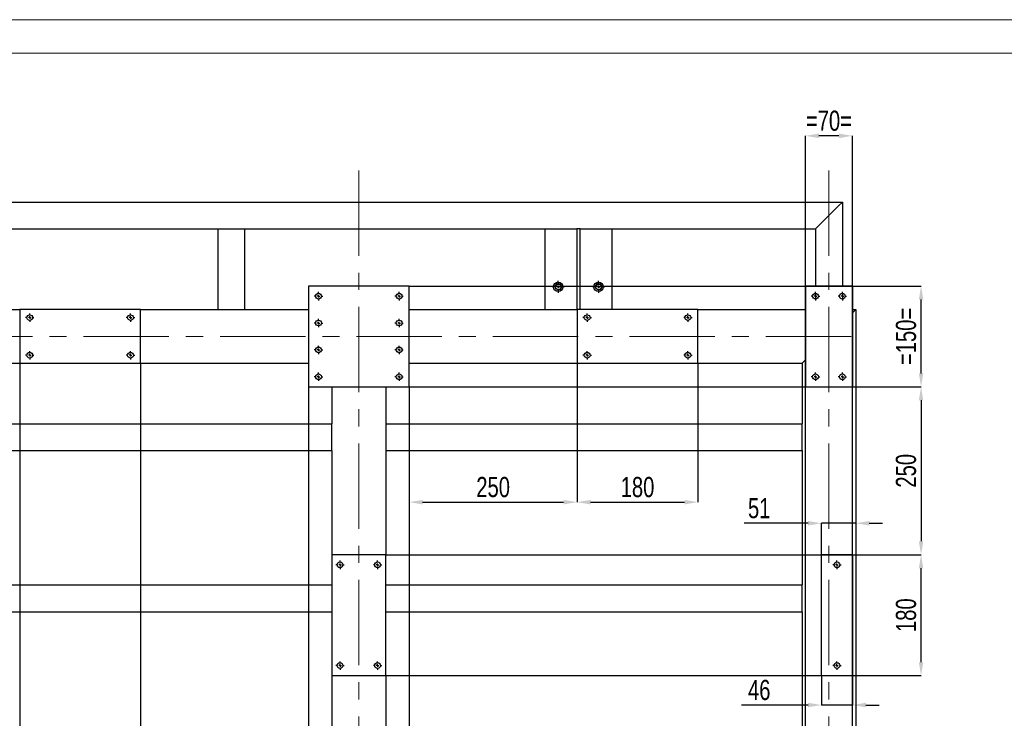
# Model space of a CAD drawing. Header units: millimetres. Extents: x 0 to 841, y 0 to 594.
# Tile 11 of 20: x 209 to 356, y 490 to 594. Entities that reach past the tile are written whole.
import ezdxf

# ---------------------------------------------------------------- set-up
doc = ezdxf.new("R2010")
doc.units = ezdxf.units.MM
doc.header["$PDSIZE"] = -1
doc.linetypes.add('CENTERX2', pattern=[20.32, 12.7, -2.54, 2.54, -2.54])
doc.layers.add('COTES', color=1, linetype='Continuous')
doc.layers.add('TRAIT-MIXTES', color=3, linetype='CENTERX2')
doc.layers.add('TRAIT-FORT', color=4, linetype='Continuous', lineweight=25)
doc.styles.add('SLDTEXTSTYLE0', font='TXT', dxfattribs={"width": 0.75})
doc.dimstyles.new('SLDDIMSTYLE0', dxfattribs={"dimtxt": 3, "dimasz": 2, "dimexe": 0, "dimexo": 0.0625, "dimgap": 0.75, "dimtad": 1, "dimdec": 0, "dimlfac": 10, "dimrnd": 1e-09, "dimzin": 12, "dimdsep": 46, "dimtxsty": 'SLDTEXTSTYLE0', "dimsah": 1, "dimcen": 0.09, "dimadec": 0, "dimazin": 3, "dimtfac": 1, "dimtdec": 0, "dimtofl": 0, "dimtmove": 0, "dimatfit": 3, "dimfxl": 1, "dimfrac": 2, "dimtolj": 1, "dimtzin": 12, "dimarcsym": 0})
doc.dimstyles.new('SLDDIMSTYLE1', dxfattribs={"dimtxt": 3, "dimasz": 2, "dimexe": 0, "dimexo": 0.0625, "dimgap": 0.75, "dimtad": 1, "dimdec": 0, "dimlfac": 10, "dimrnd": 1e-09, "dimzin": 12, "dimdsep": 46, "dimtxsty": 'SLDTEXTSTYLE0', "dimsah": 1, "dimcen": 0.09, "dimadec": 0, "dimazin": 3, "dimtfac": 1, "dimtdec": 0, "dimtmove": 0, "dimatfit": 0, "dimfxl": 1, "dimfrac": 2, "dimtolj": 1, "dimtzin": 12, "dimarcsym": 0})

# ---------------------------------------------------------------- blocks, each defined once
blk = doc.blocks.new('_D_97')
at = {"layer": 'COTES', "color": 0, "lineweight": -2, "transparency": 16777216}
for p, q in [((209.34, 542.78), (209.34, 426.06)), ((227.34, 542.78), (227.34, 426.06)), ((211.34, 426.06), (225.34, 426.06))]:
    blk.add_line(p, q, dxfattribs=at)
at = {"layer": 'COTES', "color": 0, "transparency": 16777216}
for points in [[(211.34, 426.39), (211.34, 425.72), (209.34, 426.06)], [(225.34, 426.39), (225.34, 425.72), (227.34, 426.06)]]:
    blk.add_solid(points, dxfattribs=at)
at = {"layer": 'Defpoints', "color": 0, "transparency": 16777216}
for p in [(209.34, 542.84), (227.34, 542.84), (227.34, 426.06)]:
    blk.add_point(p, dxfattribs=at)
at = {"layer": 'COTES', "color": 0, "transparency": 16777216, "insert": (218.34, 429.81), "char_height": 3, "attachment_point": 2, "style": 'SLDTEXTSTYLE0'}
blk.add_mtext('\\A1;180', dxfattribs=at)
blk = doc.blocks.new('_D_100')
at = {"layer": 'COTES', "color": 0, "lineweight": -2, "transparency": 16777216}
for p, q in [((252.34, 539.28), (252.34, 426.06)), ((267.34, 539.28), (267.34, 426.06)), ((254.34, 426.06), (265.34, 426.06))]:
    blk.add_line(p, q, dxfattribs=at)
at = {"layer": 'COTES', "color": 0, "transparency": 16777216}
for points in [[(254.34, 426.39), (254.34, 425.72), (252.34, 426.06)], [(265.34, 426.39), (265.34, 425.72), (267.34, 426.06)]]:
    blk.add_solid(points, dxfattribs=at)
at = {"layer": 'Defpoints', "color": 0, "transparency": 16777216}
for p in [(252.34, 539.34), (267.34, 539.34), (267.34, 426.06)]:
    blk.add_point(p, dxfattribs=at)
at = {"layer": 'COTES', "color": 0, "transparency": 16777216, "insert": (259.84, 429.81), "char_height": 3, "attachment_point": 2, "style": 'SLDTEXTSTYLE0'}
blk.add_mtext('\\A1;=150=', dxfattribs=at)
blk = doc.blocks.new('_D_102')
at = {"layer": 'COTES', "color": 0, "lineweight": -2, "transparency": 16777216}
for p, q in [((292.34, 542.78), (292.34, 522.17)), ((310.34, 542.78), (310.34, 522.17)), ((294.34, 522.17), (308.34, 522.17))]:
    blk.add_line(p, q, dxfattribs=at)
at = {"layer": 'COTES', "color": 0, "transparency": 16777216}
for points in [[(294.34, 522.5), (294.34, 521.83), (292.34, 522.17)], [(308.34, 522.5), (308.34, 521.83), (310.34, 522.17)]]:
    blk.add_solid(points, dxfattribs=at)
at = {"layer": 'Defpoints', "color": 0, "transparency": 16777216}
for p in [(292.34, 542.84), (310.34, 542.84), (310.34, 522.17)]:
    blk.add_point(p, dxfattribs=at)
at = {"layer": 'COTES', "color": 0, "transparency": 16777216, "insert": (301.34, 525.92), "char_height": 3, "attachment_point": 2, "style": 'SLDTEXTSTYLE0'}
blk.add_mtext('\\A1;180', dxfattribs=at)
blk = doc.blocks.new('_D_103')
at = {"layer": 'COTES', "color": 0, "lineweight": -2, "transparency": 16777216}
for p, q in [((292.34, 542.78), (292.34, 522.17)), ((267.34, 539.28), (267.34, 522.17)), ((269.34, 522.17), (290.34, 522.17))]:
    blk.add_line(p, q, dxfattribs=at)
at = {"layer": 'COTES', "color": 0, "transparency": 16777216}
for points in [[(269.34, 522.5), (269.34, 521.83), (267.34, 522.17)], [(290.34, 522.5), (290.34, 521.83), (292.34, 522.17)]]:
    blk.add_solid(points, dxfattribs=at)
at = {"layer": 'Defpoints', "color": 0, "transparency": 16777216}
for p in [(292.34, 542.84), (267.34, 539.34), (292.34, 522.17)]:
    blk.add_point(p, dxfattribs=at)
at = {"layer": 'COTES', "color": 0, "transparency": 16777216, "insert": (279.84, 525.92), "char_height": 3, "attachment_point": 2, "style": 'SLDTEXTSTYLE0'}
blk.add_mtext('\\A1;250', dxfattribs=at)
blk = doc.blocks.new('_D_107')
at = {"layer": 'COTES', "color": 0, "lineweight": -2, "transparency": 16777216}
for p, q in [((326.34, 484.91), (326.34, 576.71)), ((331.34, 576.71), (328.34, 576.71)), ((333.34, 484.91), (333.34, 576.71))]:
    blk.add_line(p, q, dxfattribs=at)
at = {"layer": 'COTES', "color": 0, "transparency": 16777216}
for points in [[(328.34, 577.04), (328.34, 576.37), (326.34, 576.71)], [(331.34, 577.04), (331.34, 576.37), (333.34, 576.71)]]:
    blk.add_solid(points, dxfattribs=at)
at = {"layer": 'Defpoints', "color": 0, "transparency": 16777216}
for p in [(326.34, 576.71), (326.34, 484.84), (333.34, 484.84)]:
    blk.add_point(p, dxfattribs=at)
at = {"layer": 'COTES', "color": 0, "transparency": 16777216, "insert": (329.84, 580.46), "char_height": 3, "attachment_point": 2, "style": 'SLDTEXTSTYLE0'}
blk.add_mtext('\\A1;=70=', dxfattribs=at)
blk = doc.blocks.new('_D_111')
at = {"layer": 'COTES', "color": 0, "lineweight": -2, "transparency": 16777216}
for p, q in [((263.91, 514.34), (343.56, 514.34)), ((343.56, 498.34), (343.56, 512.34)), ((263.91, 496.34), (343.56, 496.34))]:
    blk.add_line(p, q, dxfattribs=at)
at = {"layer": 'COTES', "color": 0, "transparency": 16777216}
for points in [[(343.23, 512.34), (343.89, 512.34), (343.56, 514.34)], [(343.23, 498.34), (343.89, 498.34), (343.56, 496.34)]]:
    blk.add_solid(points, dxfattribs=at)
at = {"layer": 'Defpoints', "color": 0, "transparency": 16777216}
for p in [(263.84, 514.34), (343.56, 514.34), (263.84, 496.34)]:
    blk.add_point(p, dxfattribs=at)
at = {"layer": 'COTES', "color": 0, "transparency": 16777216, "insert": (339.81, 505.34), "char_height": 3, "attachment_point": 2, "rotation": 90, "style": 'SLDTEXTSTYLE0'}
blk.add_mtext('\\A1;180', dxfattribs=at)
blk = doc.blocks.new('_D_112')
at = {"layer": 'COTES', "color": 0, "lineweight": -2, "transparency": 16777216}
for p, q in [((267.41, 539.34), (343.56, 539.34)), ((343.56, 537.34), (343.56, 516.34)), ((263.91, 514.34), (343.56, 514.34))]:
    blk.add_line(p, q, dxfattribs=at)
at = {"layer": 'COTES', "color": 0, "transparency": 16777216}
for points in [[(343.23, 537.34), (343.89, 537.34), (343.56, 539.34)], [(343.23, 516.34), (343.89, 516.34), (343.56, 514.34)]]:
    blk.add_solid(points, dxfattribs=at)
at = {"layer": 'Defpoints', "color": 0, "transparency": 16777216}
for p in [(267.34, 539.34), (263.84, 514.34), (343.56, 514.34)]:
    blk.add_point(p, dxfattribs=at)
at = {"layer": 'COTES', "color": 0, "transparency": 16777216, "insert": (339.81, 526.84), "char_height": 3, "attachment_point": 2, "rotation": 90, "style": 'SLDTEXTSTYLE0'}
blk.add_mtext('\\A1;250', dxfattribs=at)
blk = doc.blocks.new('_D_113')
at = {"layer": 'COTES', "color": 0, "lineweight": -2, "transparency": 16777216}
for p, q in [((267.41, 554.34), (343.56, 554.34)), ((343.56, 541.34), (343.56, 552.34)), ((267.41, 539.34), (343.56, 539.34))]:
    blk.add_line(p, q, dxfattribs=at)
at = {"layer": 'COTES', "color": 0, "transparency": 16777216}
for points in [[(343.23, 552.34), (343.89, 552.34), (343.56, 554.34)], [(343.23, 541.34), (343.89, 541.34), (343.56, 539.34)]]:
    blk.add_solid(points, dxfattribs=at)
at = {"layer": 'Defpoints', "color": 0, "transparency": 16777216}
for p in [(267.34, 554.34), (343.56, 554.34), (267.34, 539.34)]:
    blk.add_point(p, dxfattribs=at)
at = {"layer": 'COTES', "color": 0, "transparency": 16777216, "insert": (339.81, 546.84), "char_height": 3, "attachment_point": 2, "rotation": 90, "style": 'SLDTEXTSTYLE0'}
blk.add_mtext('\\A1;=150=', dxfattribs=at)
blk = doc.blocks.new('_D_125')
at = {"layer": 'COTES', "color": 0, "lineweight": -2, "transparency": 16777216}
for p, q in [((328.74, 496.28), (328.74, 491.96)), ((333.34, 496.28), (333.34, 491.96)), ((326.74, 491.96), (316.83, 491.96)), ((333.34, 491.96), (328.74, 491.96)), ((335.34, 491.96), (337.34, 491.96))]:
    blk.add_line(p, q, dxfattribs=at)
at = {"layer": 'COTES', "color": 0, "transparency": 16777216}
for points in [[(326.74, 492.3), (326.74, 491.63), (328.74, 491.96)], [(335.34, 492.3), (335.34, 491.63), (333.34, 491.96)]]:
    blk.add_solid(points, dxfattribs=at)
at = {"layer": 'Defpoints', "color": 0, "transparency": 16777216}
for p in [(328.74, 496.34), (333.34, 496.34), (333.34, 491.96)]:
    blk.add_point(p, dxfattribs=at)
at = {"layer": 'COTES', "color": 0, "transparency": 16777216, "insert": (319.46, 495.71), "char_height": 3, "attachment_point": 2, "style": 'SLDTEXTSTYLE0'}
blk.add_mtext('\\A1;46', dxfattribs=at)
blk = doc.blocks.new('_D_126')
at = {"layer": 'COTES', "color": 0, "lineweight": -2, "transparency": 16777216}
for p, q in [((333.84, 550.78), (333.84, 519.03)), ((326.74, 519.03), (317.21, 519.03)), ((328.74, 514.41), (328.74, 519.03)), ((333.84, 519.03), (328.74, 519.03)), ((335.84, 519.03), (337.84, 519.03))]:
    blk.add_line(p, q, dxfattribs=at)
at = {"layer": 'COTES', "color": 0, "transparency": 16777216}
for points in [[(326.74, 519.36), (326.74, 518.7), (328.74, 519.03)], [(335.84, 519.36), (335.84, 518.7), (333.84, 519.03)]]:
    blk.add_solid(points, dxfattribs=at)
at = {"layer": 'Defpoints', "color": 0, "transparency": 16777216}
for p in [(333.84, 550.84), (328.74, 519.03), (328.74, 514.34)]:
    blk.add_point(p, dxfattribs=at)
at = {"layer": 'COTES', "color": 0, "transparency": 16777216, "insert": (319.46, 522.78), "char_height": 3, "attachment_point": 2, "style": 'SLDTEXTSTYLE0'}
blk.add_mtext('\\A1;51', dxfattribs=at)
blk = doc.blocks.new('SW_CENTERMARKSYMBOL_30')
at = {"layer": 'TRAIT-MIXTES', "color": 0}
for p, q in [((-0.4, 0), (-0.625, 0)), ((0, 0), (-0.2, 0)), ((0, 0.4), (0, 0.625)), ((0, 0), (0, 0.2)), ((0, 0), (0, -0.2)), ((0, 0), (0.2, 0)), ((0.4, 0), (0.625, 0)), ((0, -0.4), (0, -0.625))]:
    blk.add_line(p, q, dxfattribs=at)
blk = doc.blocks.new('SW_CENTERMARKSYMBOL_31')
at = {"layer": 'TRAIT-MIXTES', "color": 0}
for p, q in [((-0.4, 0), (-0.625, 0)), ((0, 0), (-0.2, 0)), ((0, 0.4), (0, 0.625)), ((0, 0), (0, 0.2)), ((0, 0), (0, -0.2)), ((0, 0), (0.2, 0)), ((0.4, 0), (0.625, 0)), ((0, -0.4), (0, -0.625))]:
    blk.add_line(p, q, dxfattribs=at)
blk = doc.blocks.new('SW_CENTERMARKSYMBOL_32')
at = {"layer": 'TRAIT-MIXTES', "color": 0}
for p, q in [((-0.4, 0), (-0.625, 0)), ((0, 0), (-0.2, 0)), ((0, 0.4), (0, 0.625)), ((0, 0), (0, 0.2)), ((0, 0), (0, -0.2)), ((0, 0), (0.2, 0)), ((0.4, 0), (0.625, 0)), ((0, -0.4), (0, -0.625))]:
    blk.add_line(p, q, dxfattribs=at)
blk = doc.blocks.new('SW_CENTERMARKSYMBOL_33')
at = {"layer": 'TRAIT-MIXTES', "color": 0}
for p, q in [((-0.4, 0), (-0.625, 0)), ((0, 0), (-0.2, 0)), ((0, 0.4), (0, 0.625)), ((0, 0), (0, 0.2)), ((0, 0), (0, -0.2)), ((0, 0), (0.2, 0)), ((0.4, 0), (0.625, 0)), ((0, -0.4), (0, -0.625))]:
    blk.add_line(p, q, dxfattribs=at)
blk = doc.blocks.new('SW_CENTERMARKSYMBOL_34')
at = {"layer": 'TRAIT-MIXTES', "color": 0}
for p, q in [((-0.4, 0), (-0.625, 0)), ((0, 0), (-0.2, 0)), ((0, 0.4), (0, 0.625)), ((0, 0), (0, 0.2)), ((0, 0), (0, -0.2)), ((0, 0), (0.2, 0)), ((0.4, 0), (0.625, 0)), ((0, -0.4), (0, -0.625))]:
    blk.add_line(p, q, dxfattribs=at)
blk = doc.blocks.new('SW_CENTERMARKSYMBOL_35')
at = {"layer": 'TRAIT-MIXTES', "color": 0}
for p, q in [((-0.4, 0), (-0.625, 0)), ((0, 0), (-0.2, 0)), ((0, 0.4), (0, 0.625)), ((0, 0), (0, 0.2)), ((0, 0), (0, -0.2)), ((0, 0), (0.2, 0)), ((0.4, 0), (0.625, 0)), ((0, -0.4), (0, -0.625))]:
    blk.add_line(p, q, dxfattribs=at)
blk = doc.blocks.new('SW_CENTERMARKSYMBOL_36')
at = {"layer": 'TRAIT-MIXTES', "color": 0}
for p, q in [((-0.4, 0), (-0.625, 0)), ((0, 0), (-0.2, 0)), ((0, 0.4), (0, 0.625)), ((0, 0), (0, 0.2)), ((0, 0), (0, -0.2)), ((0, 0), (0.2, 0)), ((0.4, 0), (0.625, 0)), ((0, -0.4), (0, -0.625))]:
    blk.add_line(p, q, dxfattribs=at)
blk = doc.blocks.new('SW_CENTERMARKSYMBOL_37')
at = {"layer": 'TRAIT-MIXTES', "color": 0}
for p, q in [((-0.4, 0), (-0.625, 0)), ((0, 0), (-0.2, 0)), ((0, 0.4), (0, 0.625)), ((0, 0), (0, 0.2)), ((0, 0), (0, -0.2)), ((0, 0), (0.2, 0)), ((0.4, 0), (0.625, 0)), ((0, -0.4), (0, -0.625))]:
    blk.add_line(p, q, dxfattribs=at)
blk = doc.blocks.new('SW_CENTERMARKSYMBOL_42')
at = {"layer": 'TRAIT-MIXTES', "color": 0}
for p, q in [((-0.4, 0), (-0.625, 0)), ((0, 0), (-0.2, 0)), ((0, 0.4), (0, 0.625)), ((0, 0), (0, 0.2)), ((0, 0), (0, -0.2)), ((0, 0), (0.2, 0)), ((0.4, 0), (0.625, 0)), ((0, -0.4), (0, -0.625))]:
    blk.add_line(p, q, dxfattribs=at)
blk = doc.blocks.new('SW_CENTERMARKSYMBOL_43')
at = {"layer": 'TRAIT-MIXTES', "color": 0}
for p, q in [((-0.4, 0), (-0.625, 0)), ((0, 0), (-0.2, 0)), ((0, 0.4), (0, 0.625)), ((0, 0), (0, 0.2)), ((0, 0), (0, -0.2)), ((0, 0), (0.2, 0)), ((0.4, 0), (0.625, 0)), ((0, -0.4), (0, -0.625))]:
    blk.add_line(p, q, dxfattribs=at)
blk = doc.blocks.new('SW_CENTERMARKSYMBOL_44')
at = {"layer": 'TRAIT-MIXTES', "color": 0}
for p, q in [((-0.4, 0), (-0.9, 0)), ((0, 0), (-0.2, 0)), ((0, 0.4), (0, 0.9)), ((0, 0), (0, 0.2)), ((0, 0), (0, -0.2)), ((0, 0), (0.2, 0)), ((0.4, 0), (0.9, 0)), ((0, -0.4), (0, -0.9))]:
    blk.add_line(p, q, dxfattribs=at)
blk = doc.blocks.new('SW_CENTERMARKSYMBOL_52')
at = {"layer": 'TRAIT-MIXTES', "color": 0}
for p, q in [((-0.4, 0), (-0.625, 0)), ((0, 0), (-0.2, 0)), ((0, 0.4), (0, 0.625)), ((0, 0), (0, 0.2)), ((0, 0), (0, -0.2)), ((0, 0), (0.2, 0)), ((0.4, 0), (0.625, 0)), ((0, -0.4), (0, -0.625))]:
    blk.add_line(p, q, dxfattribs=at)
blk = doc.blocks.new('SW_CENTERMARKSYMBOL_53')
at = {"layer": 'TRAIT-MIXTES', "color": 0}
for p, q in [((-0.4, 0), (-0.625, 0)), ((0, 0), (-0.2, 0)), ((0, 0.4), (0, 0.625)), ((0, 0), (0, 0.2)), ((0, 0), (0, -0.2)), ((0, 0), (0.2, 0)), ((0.4, 0), (0.625, 0)), ((0, -0.4), (0, -0.625))]:
    blk.add_line(p, q, dxfattribs=at)
blk = doc.blocks.new('SW_CENTERMARKSYMBOL_54')
at = {"layer": 'TRAIT-MIXTES', "color": 0}
for p, q in [((-0.4, 0), (-0.625, 0)), ((0, 0), (-0.2, 0)), ((0, 0.4), (0, 0.625)), ((0, 0), (0, 0.2)), ((0, 0), (0, -0.2)), ((0, 0), (0.2, 0)), ((0.4, 0), (0.625, 0)), ((0, -0.4), (0, -0.625))]:
    blk.add_line(p, q, dxfattribs=at)
blk = doc.blocks.new('SW_CENTERMARKSYMBOL_55')
at = {"layer": 'TRAIT-MIXTES', "color": 0}
for p, q in [((-0.4, 0), (-0.625, 0)), ((0, 0), (-0.2, 0)), ((0, 0.4), (0, 0.625)), ((0, 0), (0, 0.2)), ((0, 0), (0, -0.2)), ((0, 0), (0.2, 0)), ((0.4, 0), (0.625, 0)), ((0, -0.4), (0, -0.625))]:
    blk.add_line(p, q, dxfattribs=at)
blk = doc.blocks.new('SW_CENTERMARKSYMBOL_60')
at = {"layer": 'TRAIT-MIXTES', "color": 0}
for p, q in [((-0.4, 0), (-0.9, 0)), ((0, 0), (-0.2, 0)), ((0, 0.4), (0, 0.9)), ((0, 0), (0, 0.2)), ((0, 0), (0, -0.2)), ((0, 0), (0.2, 0)), ((0.4, 0), (0.9, 0)), ((0, -0.4), (0, -0.9))]:
    blk.add_line(p, q, dxfattribs=at)
blk = doc.blocks.new('SW_CENTERMARKSYMBOL_71')
at = {"layer": 'TRAIT-MIXTES', "color": 0}
for p, q in [((-0.4, 0), (-0.625, 0)), ((0, 0), (-0.2, 0)), ((0, 0.4), (0, 0.625)), ((0, 0), (0, 0.2)), ((0, 0), (0, -0.2)), ((0, 0), (0.2, 0)), ((0.4, 0), (0.625, 0)), ((0, -0.4), (0, -0.625))]:
    blk.add_line(p, q, dxfattribs=at)
blk = doc.blocks.new('SW_CENTERMARKSYMBOL_72')
at = {"layer": 'TRAIT-MIXTES', "color": 0}
for p, q in [((-0.4, 0), (-0.625, 0)), ((0, 0), (-0.2, 0)), ((0, 0.4), (0, 0.625)), ((0, 0), (0, 0.2)), ((0, 0), (0, -0.2)), ((0, 0), (0.2, 0)), ((0.4, 0), (0.625, 0)), ((0, -0.4), (0, -0.625))]:
    blk.add_line(p, q, dxfattribs=at)
blk = doc.blocks.new('SW_CENTERMARKSYMBOL_73')
at = {"layer": 'TRAIT-MIXTES', "color": 0}
for p, q in [((-0.4, 0), (-0.625, 0)), ((0, 0), (-0.2, 0)), ((0, 0.4), (0, 0.625)), ((0, 0), (0, 0.2)), ((0, 0), (0, -0.2)), ((0, 0), (0.2, 0)), ((0.4, 0), (0.625, 0)), ((0, -0.4), (0, -0.625))]:
    blk.add_line(p, q, dxfattribs=at)
blk = doc.blocks.new('SW_CENTERMARKSYMBOL_74')
at = {"layer": 'TRAIT-MIXTES', "color": 0}
for p, q in [((-0.4, 0), (-0.625, 0)), ((0, 0), (-0.2, 0)), ((0, 0.4), (0, 0.625)), ((0, 0), (0, 0.2)), ((0, 0), (0, -0.2)), ((0, 0), (0.2, 0)), ((0.4, 0), (0.625, 0)), ((0, -0.4), (0, -0.625))]:
    blk.add_line(p, q, dxfattribs=at)
blk = doc.blocks.new('SW_CENTERMARKSYMBOL_83')
at = {"layer": 'TRAIT-MIXTES', "color": 0}
for p, q in [((-0.4, 0), (-0.625, 0)), ((0, 0), (-0.2, 0)), ((0, 0.4), (0, 0.625)), ((0, 0), (0, 0.2)), ((0, 0), (0, -0.2)), ((0, 0), (0.2, 0)), ((0.4, 0), (0.625, 0)), ((0, -0.4), (0, -0.625))]:
    blk.add_line(p, q, dxfattribs=at)
blk = doc.blocks.new('SW_CENTERMARKSYMBOL_84')
at = {"layer": 'TRAIT-MIXTES', "color": 0}
for p, q in [((-0.4, 0), (-0.625, 0)), ((0, 0), (-0.2, 0)), ((0, 0.4), (0, 0.625)), ((0, 0), (0, 0.2)), ((0, 0), (0, -0.2)), ((0, 0), (0.2, 0)), ((0.4, 0), (0.625, 0)), ((0, -0.4), (0, -0.625))]:
    blk.add_line(p, q, dxfattribs=at)
blk = doc.blocks.new('SW_CENTERMARKSYMBOL_85')
at = {"layer": 'TRAIT-MIXTES', "color": 0}
for p, q in [((-0.4, 0), (-0.625, 0)), ((0, 0), (-0.2, 0)), ((0, 0.4), (0, 0.625)), ((0, 0), (0, 0.2)), ((0, 0), (0, -0.2)), ((0, 0), (0.2, 0)), ((0.4, 0), (0.625, 0)), ((0, -0.4), (0, -0.625))]:
    blk.add_line(p, q, dxfattribs=at)
blk = doc.blocks.new('SW_CENTERMARKSYMBOL_86')
at = {"layer": 'TRAIT-MIXTES', "color": 0}
for p, q in [((-0.4, 0), (-0.625, 0)), ((0, 0), (-0.2, 0)), ((0, 0.4), (0, 0.625)), ((0, 0), (0, 0.2)), ((0, 0), (0, -0.2)), ((0, 0), (0.2, 0)), ((0.4, 0), (0.625, 0)), ((0, -0.4), (0, -0.625))]:
    blk.add_line(p, q, dxfattribs=at)
blk = doc.blocks.new('SW_CENTERMARKSYMBOL_87')
at = {"layer": 'TRAIT-MIXTES', "color": 0}
for p, q in [((-0.4, 0), (-0.625, 0)), ((0, 0), (-0.2, 0)), ((0, 0.4), (0, 0.625)), ((0, 0), (0, 0.2)), ((0, 0), (0, -0.2)), ((0, 0), (0.2, 0)), ((0.4, 0), (0.625, 0)), ((0, -0.4), (0, -0.625))]:
    blk.add_line(p, q, dxfattribs=at)
blk = doc.blocks.new('SW_CENTERMARKSYMBOL_88')
at = {"layer": 'TRAIT-MIXTES', "color": 0}
for p, q in [((-0.4, 0), (-0.625, 0)), ((0, 0), (-0.2, 0)), ((0, 0.4), (0, 0.625)), ((0, 0), (0, 0.2)), ((0, 0), (0, -0.2)), ((0, 0), (0.2, 0)), ((0.4, 0), (0.625, 0)), ((0, -0.4), (0, -0.625))]:
    blk.add_line(p, q, dxfattribs=at)
blk = doc.blocks.new('SW_CENTERMARKSYMBOL_89')
at = {"layer": 'TRAIT-MIXTES', "color": 0}
for p, q in [((-0.4, 0), (-0.625, 0)), ((0, 0), (-0.2, 0)), ((0, 0.4), (0, 0.625)), ((0, 0), (0, 0.2)), ((0, 0), (0, -0.2)), ((0, 0), (0.2, 0)), ((0.4, 0), (0.625, 0)), ((0, -0.4), (0, -0.625))]:
    blk.add_line(p, q, dxfattribs=at)
blk = doc.blocks.new('SW_CENTERMARKSYMBOL_90')
at = {"layer": 'TRAIT-MIXTES', "color": 0}
for p, q in [((-0.4, 0), (-0.625, 0)), ((0, 0), (-0.2, 0)), ((0, 0.4), (0, 0.625)), ((0, 0), (0, 0.2)), ((0, 0), (0, -0.2)), ((0, 0), (0.2, 0)), ((0.4, 0), (0.625, 0)), ((0, -0.4), (0, -0.625))]:
    blk.add_line(p, q, dxfattribs=at)

msp = doc.modelspace()

# ---------------------------------------------------------------- linework, layer by layer
at = {"lineweight": 18}
for p, q in [((841, 594), (0, 594)), ((836, 589), (5, 589))]:
    msp.add_line(p, q, dxfattribs=at)
for centre in [(289.54, 554.22), (295.54, 554.22)]:
    msp.add_arc(centre, 0.5, 255, 195, dxfattribs=at)
at = {"layer": 'TRAIT-FORT', "lineweight": 25}
for p, q in [((185.04, 566.84), (331.84, 566.84)), ((328.44, 563.44), (331.24, 566.24)), ((331.24, 566.24), (331.84, 566.84)), ((331.24, 566.24), (331.84, 566.84)), ((331.84, 566.84), (331.84, 554.34)), ((327.84, 562.84), (328.44, 563.44)), ((327.84, 562.84), (328.44, 563.44)), ((189.04, 562.84), (238.84, 562.84)), ((238.84, 562.84), (238.84, 550.84)), ((238.84, 562.84), (239.44, 562.84)), ((239.44, 562.84), (242.24, 562.84)), ((242.24, 562.84), (242.84, 562.84)), ((242.84, 562.84), (242.84, 550.84)), ((242.84, 562.84), (292.29, 562.84)), ((287.54, 562.84), (287.54, 550.84)), ((292.29, 562.84), (292.29, 550.84)), ((292.79, 562.84), (292.29, 562.84)), ((292.79, 550.84), (292.79, 562.84)), ((292.79, 562.84), (327.84, 562.84)), ((297.54, 550.84), (297.54, 562.84)), ((327.84, 562.84), (327.84, 554.34)), ((267.34, 554.34), (252.34, 554.34)), ((252.34, 554.34), (252.34, 539.34)), ((267.34, 539.34), (267.34, 554.34)), ((326.34, 554.34), (326.34, 539.34)), ((333.34, 554.34), (326.34, 554.34)), ((333.34, 554.34), (333.34, 539.34)), ((327.84, 553.27), (327.84, 552.42)), ((331.84, 553.27), (331.84, 552.42)), ((189.04, 550.84), (209.34, 550.84)), ((227.34, 550.84), (209.34, 550.84)), ((209.34, 550.84), (209.34, 542.84)), ((227.34, 550.84), (238.84, 550.84)), ((227.34, 542.84), (227.34, 550.84)), ((238.84, 550.84), (239.44, 550.84)), ((239.44, 550.84), (242.24, 550.84)), ((242.24, 550.84), (242.84, 550.84)), ((242.84, 550.84), (252.34, 550.84)), ((267.34, 550.84), (292.29, 550.84)), ((292.29, 550.84), (292.34, 550.84)), ((310.34, 550.84), (292.34, 550.84)), ((292.34, 550.84), (292.34, 542.84)), ((310.34, 550.84), (326.34, 550.84)), ((310.34, 542.84), (310.34, 550.84)), ((333.34, 550.84), (333.84, 550.84)), ((333.84, 550.84), (333.34, 550.34)), ((333.34, 550.34), (333.84, 550.84)), ((333.84, 550.84), (333.84, 435.84)), ((157.84, 542.84), (209.34, 542.84)), ((209.34, 542.84), (227.34, 542.84)), ((227.34, 542.84), (252.34, 542.84)), ((267.34, 542.84), (292.34, 542.84)), ((292.34, 542.84), (310.34, 542.84)), ((310.34, 542.84), (325.84, 542.84)), ((326.34, 543.34), (325.84, 542.84)), ((325.84, 542.84), (326.34, 543.34)), ((325.84, 542.84), (325.84, 533.84)), ((252.34, 539.34), (267.34, 539.34)), ((255.84, 539.34), (255.84, 533.84)), ((263.84, 539.34), (263.84, 533.84)), ((326.34, 539.34), (333.34, 539.34)), ((161.34, 533.84), (255.84, 533.84)), ((255.84, 533.24), (255.84, 533.84)), ((263.84, 533.84), (325.84, 533.84)), ((263.84, 533.84), (263.84, 533.24)), ((325.84, 533.24), (325.84, 533.84)), ((255.84, 530.44), (255.84, 533.24)), ((263.84, 533.24), (263.84, 530.44)), ((325.84, 530.44), (325.84, 533.24)), ((161.34, 529.84), (255.84, 529.84)), ((255.84, 529.84), (255.84, 530.44)), ((255.84, 529.84), (255.84, 514.34)), ((263.84, 530.44), (263.84, 529.84)), ((263.84, 529.84), (263.84, 514.34)), ((263.84, 529.84), (325.84, 529.84)), ((325.84, 529.84), (325.84, 530.44)), ((325.84, 529.84), (325.84, 509.84)), ((263.84, 514.34), (255.84, 514.34)), ((255.84, 514.34), (255.84, 496.34)), ((263.84, 496.34), (263.84, 514.34)), ((328.74, 496.34), (328.74, 514.34)), ((333.34, 514.34), (328.74, 514.34)), ((333.34, 514.34), (333.34, 496.34)), ((157.84, 509.84), (255.84, 509.84)), ((263.84, 509.84), (325.84, 509.84)), ((325.84, 509.24), (325.84, 509.84)), ((325.84, 506.44), (325.84, 509.24)), ((157.84, 505.84), (255.84, 505.84)), ((263.84, 505.84), (325.84, 505.84)), ((325.84, 505.84), (325.84, 506.44)), ((325.84, 505.84), (325.84, 488.34)), ((255.84, 496.34), (255.84, 488.34)), ((255.84, 496.34), (263.84, 496.34)), ((263.84, 496.34), (263.84, 488.34)), ((328.74, 496.34), (333.34, 496.34))]:
    msp.add_line(p, q, dxfattribs=at)
for centre, radius in [((289.54, 554.22), 0.7), ((289.54, 554.22), 0.425), ((295.54, 554.22), 0.7), ((295.54, 554.22), 0.425), ((253.84, 552.84), 0.425), ((265.84, 552.84), 0.425), ((327.84, 552.84), 0.425), ((331.84, 552.84), 0.425), ((210.84, 549.64), 0.425), ((225.84, 549.64), 0.425), ((293.84, 549.64), 0.425), ((308.84, 549.64), 0.425), ((253.84, 548.84), 0.425), ((265.84, 548.84), 0.425), ((210.84, 544.04), 0.425), ((225.84, 544.04), 0.425), ((253.84, 544.84), 0.425), ((265.84, 544.84), 0.425), ((293.84, 544.04), 0.425), ((308.84, 544.04), 0.425), ((253.84, 540.84), 0.425), ((265.84, 540.84), 0.425), ((327.84, 540.84), 0.425), ((331.84, 540.84), 0.425), ((257.04, 512.84), 0.425), ((262.64, 512.84), 0.425), ((331.04, 512.84), 0.425), ((257.04, 497.84), 0.425), ((262.64, 497.84), 0.425), ((331.04, 497.84), 0.425)]:
    msp.add_circle(centre, radius, dxfattribs=at)
at = {"layer": 'TRAIT-MIXTES', "lineweight": 18}
for p, q in [((259.84, 571.55), (259.84, 431.45)), ((329.84, 571.55), (329.84, 443.84)), ((137.58, 546.84), (333.84, 546.84))]:
    msp.add_line(p, q, dxfattribs=at)

# ---------------------------------------------------------------- block references
at = {"layer": 'TRAIT-MIXTES'}
for name, p in [('SW_CENTERMARKSYMBOL_44', (289.54, 554.22)), ('SW_CENTERMARKSYMBOL_60', (295.54, 554.22)), ('SW_CENTERMARKSYMBOL_87', (253.84, 552.84)), ('SW_CENTERMARKSYMBOL_86', (265.84, 552.84)), ('SW_CENTERMARKSYMBOL_55', (327.84, 552.84)), ('SW_CENTERMARKSYMBOL_54', (331.84, 552.84)), ('SW_CENTERMARKSYMBOL_35', (210.84, 549.64)), ('SW_CENTERMARKSYMBOL_34', (225.84, 549.64)), ('SW_CENTERMARKSYMBOL_72', (293.84, 549.64)), ('SW_CENTERMARKSYMBOL_71', (308.84, 549.64)), ('SW_CENTERMARKSYMBOL_88', (253.84, 548.84)), ('SW_CENTERMARKSYMBOL_83', (265.84, 548.84)), ('SW_CENTERMARKSYMBOL_89', (253.84, 544.84)), ('SW_CENTERMARKSYMBOL_84', (265.84, 544.84)), ('SW_CENTERMARKSYMBOL_36', (210.84, 544.04)), ('SW_CENTERMARKSYMBOL_37', (225.84, 544.04)), ('SW_CENTERMARKSYMBOL_73', (293.84, 544.04)), ('SW_CENTERMARKSYMBOL_74', (308.84, 544.04)), ('SW_CENTERMARKSYMBOL_90', (253.84, 540.84)), ('SW_CENTERMARKSYMBOL_85', (265.84, 540.84)), ('SW_CENTERMARKSYMBOL_52', (327.84, 540.84)), ('SW_CENTERMARKSYMBOL_53', (331.84, 540.84)), ('SW_CENTERMARKSYMBOL_31', (257.04, 512.84)), ('SW_CENTERMARKSYMBOL_30', (262.64, 512.84)), ('SW_CENTERMARKSYMBOL_42', (331.04, 512.84)), ('SW_CENTERMARKSYMBOL_32', (257.04, 497.84)), ('SW_CENTERMARKSYMBOL_33', (262.64, 497.84)), ('SW_CENTERMARKSYMBOL_43', (331.04, 497.84))]:
    msp.add_blockref(name, p, dxfattribs=at)

# ---------------------------------------------------------------- dimensions: what is measured, and where the dimension line sits
at = {"layer": 'COTES'}
for base, p1, p2, dimstyle, picture, middle in [((326.34, 576.71), (333.34, 484.84), (326.34, 484.84), 'SLDDIMSTYLE1', '_D_107', (329.84, 576.71)), ((267.34, 426.06), (252.34, 539.34), (267.34, 539.34), 'SLDDIMSTYLE0', '_D_100', (259.84, 426.06))]:
    dim = msp.add_linear_dim(base=base, p1=p1, p2=p2, text='=<>=', dimstyle=dimstyle, dxfattribs=at)
    dim.commit()
    dim.dimension.update_dxf_attribs({"geometry": picture, "text_midpoint": middle, "dimtype": 160})
dim = msp.add_linear_dim(base=(343.56, 554.34), p1=(267.34, 539.34), p2=(267.34, 554.34), angle=90, text='=<>=', dimstyle='SLDDIMSTYLE0', dxfattribs=at)
dim.commit()
dim.dimension.update_dxf_attribs({"geometry": '_D_113', "text_midpoint": (343.56, 546.84), "dimtype": 160})
for base, p1, p2, dimstyle, picture, middle in [((328.74, 519.03), (333.84, 550.84), (328.74, 514.34), 'SLDDIMSTYLE1', '_D_126', (319.46, 519.03)), ((227.34, 426.06), (209.34, 542.84), (227.34, 542.84), 'SLDDIMSTYLE0', '_D_97', (218.34, 426.06)), ((292.34, 522.17), (267.34, 539.34), (292.34, 542.84), 'SLDDIMSTYLE0', '_D_103', (279.84, 522.17)), ((310.34, 522.17), (292.34, 542.84), (310.34, 542.84), 'SLDDIMSTYLE0', '_D_102', (301.34, 522.17)), ((333.34, 491.96), (328.74, 496.34), (333.34, 496.34), 'SLDDIMSTYLE1', '_D_125', (319.46, 491.96))]:
    dim = msp.add_linear_dim(base=base, p1=p1, p2=p2, dimstyle=dimstyle, dxfattribs=at)
    dim.commit()
    dim.dimension.update_dxf_attribs({"geometry": picture, "text_midpoint": middle, "dimtype": 160})
for p1, picture, middle in [((267.34, 539.34), '_D_112', (343.56, 526.84)), ((263.84, 496.34), '_D_111', (343.56, 505.34))]:
    dim = msp.add_linear_dim(base=(343.56, 514.34), p1=p1, p2=(263.84, 514.34), angle=90, dimstyle='SLDDIMSTYLE0', dxfattribs=at)
    dim.commit()
    dim.dimension.update_dxf_attribs({"geometry": picture, "text_midpoint": middle, "dimtype": 160})

doc.saveas('drawing.dxf')
